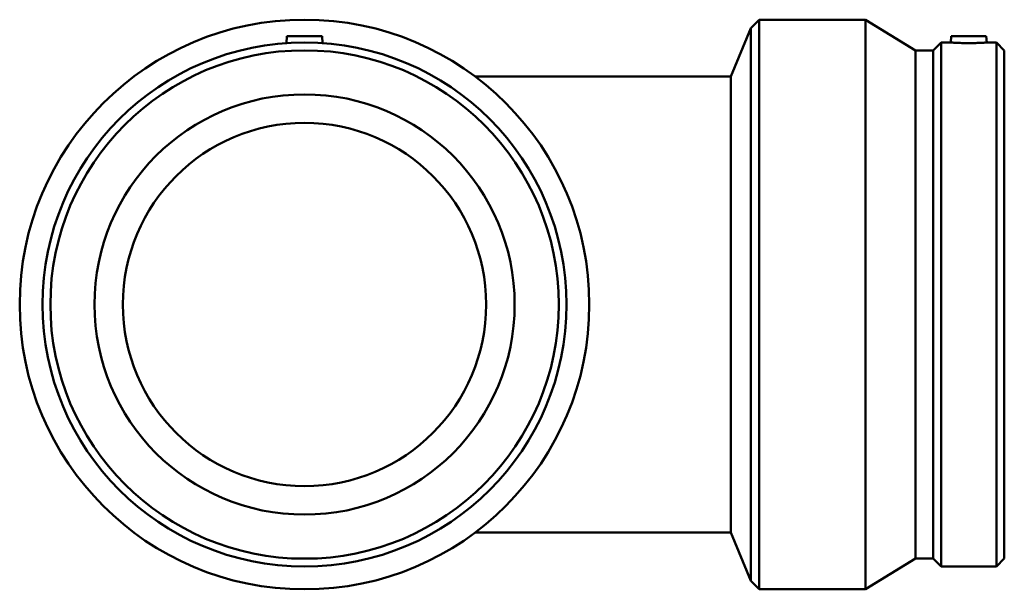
# Model space of a CAD drawing. Header units: millimetres. Extents: x -648 to 1570, y -383 to 1289.
# Tile 6 of 7: x 1066 to 1488, y 253 to 497. Entities that reach past the tile are written whole.
import ezdxf

# ---------------------------------------------------------------- set-up
doc = ezdxf.new("R2010")
doc.units = ezdxf.units.MM
doc.layers.add('Visible (ISO)', color=7, linetype='Continuous', lineweight=50)

msp = doc.modelspace()

# ---------------------------------------------------------------- linework, layer by layer
at = {"layer": 'Visible (ISO)'}
for p, q in [((1370.764, 473.027), (1379.39, 493.854)), ((1379.39, 493.854), (1382.964, 497.427)), ((1379.39, 493.854), (1379.39, 257.001)), ((1382.964, 497.427), (1382.964, 253.427)), ((1428.514, 497.427), (1382.964, 497.427)), ((1428.514, 497.427), (1428.514, 253.427)), ((1449.901, 484.3), (1428.514, 497.427)), ((1180.704, 490.427), (1180.439, 487.398)), ((1180.704, 490.427), (1195.704, 490.427)), ((1195.704, 490.427), (1195.969, 487.398)), ((1465.239, 490.427), (1464.997, 487.667)), ((1465.239, 490.427), (1480.239, 490.427)), ((1480.239, 490.427), (1480.48, 487.667)), ((1457.514, 484.3), (1460.881, 487.667)), ((1460.881, 487.667), (1460.881, 263.187)), ((1464.997, 487.667), (1460.881, 487.667)), ((1484.597, 487.667), (1480.48, 487.667)), ((1484.597, 487.667), (1484.597, 263.187)), ((1487.964, 484.3), (1484.597, 487.667)), ((1449.901, 484.3), (1449.901, 266.555)), ((1457.514, 484.3), (1449.901, 484.3)), ((1457.514, 484.3), (1457.514, 266.555)), ((1487.964, 484.3), (1487.964, 266.555)), ((1370.764, 473.027), (1261.404, 473.027)), ((1370.764, 277.827), (1370.764, 473.027)), ((1261.404, 277.827), (1370.764, 277.827)), ((1370.764, 277.827), (1379.39, 257.001)), ((1449.901, 266.555), (1428.514, 253.427)), ((1457.514, 266.555), (1449.901, 266.555)), ((1457.514, 266.555), (1460.881, 263.187)), ((1487.964, 266.555), (1484.597, 263.187)), ((1484.597, 263.187), (1460.881, 263.187)), ((1379.39, 257.001), (1382.964, 253.427)), ((1428.514, 253.427), (1382.964, 253.427))]:
    msp.add_line(p, q, dxfattribs=at)
for radius in [122, 112.24, 108.873, 90, 77.8]:
    msp.add_circle((1188.204, 375.427), radius, dxfattribs=at)
for points, knots in [([(1472.739, 487.398), (1471.765, 487.398), (1470.726, 487.413), (1468.817, 487.463), (1467.946, 487.499), (1466.573, 487.567), (1465.979, 487.603), (1465.191, 487.653), (1464.997, 487.667), (1464.997, 487.667)], [0, 0, 0, 0, 0.2922558, 0.2922558, 0.5845116, 0.5845116, 0.8765645, 0.8765645, 1.1686174, 1.1686174, 1.1686174, 1.1686174]), ([(1480.48, 487.667), (1480.48, 487.667), (1480.287, 487.653), (1479.498, 487.603), (1478.904, 487.567), (1477.531, 487.499), (1476.661, 487.463), (1474.751, 487.413), (1473.713, 487.398), (1472.739, 487.398)], [3.5058521, 3.5058521, 3.5058521, 3.5058521, 3.7979049, 3.7979049, 4.0899578, 4.0899578, 4.3822136, 4.3822136, 4.6744694, 4.6744694, 4.6744694, 4.6744694])]:
    msp.add_open_spline(points, degree=3, knots=knots, dxfattribs=at)

doc.saveas('drawing.dxf')
